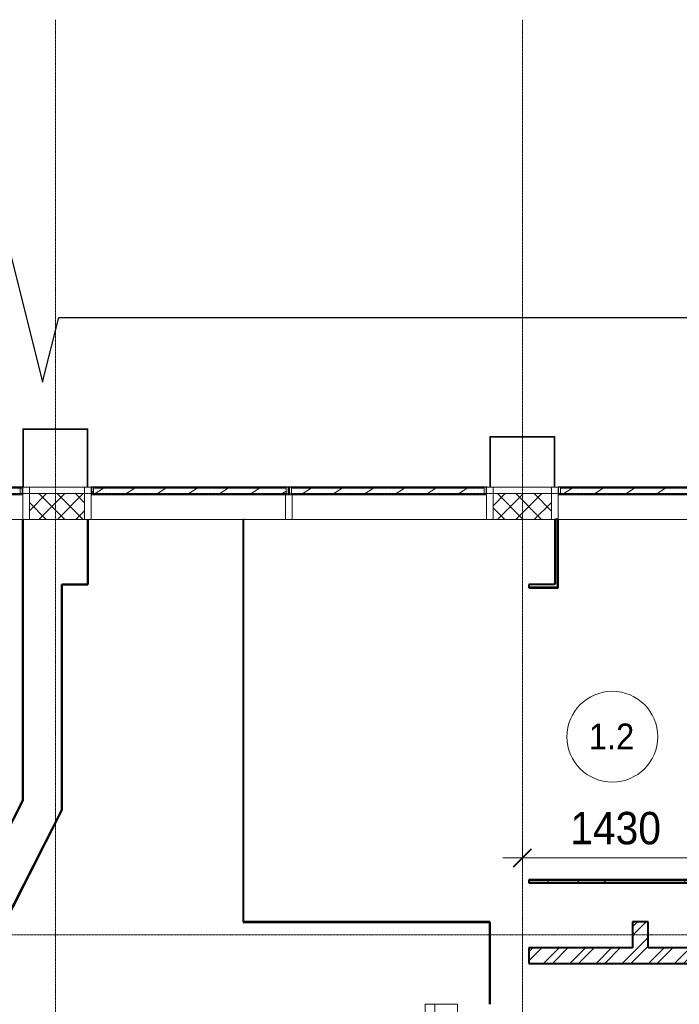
# Model space of a CAD drawing. Header units: millimetres. Extents: x 2030 to 88079, y 1212 to 81252.
# Tile 17 of 30: x 42461 to 47547, y 73665 to 81252. Entities that reach past the tile are written whole.
import ezdxf

# ---------------------------------------------------------------- set-up
doc = ezdxf.new("R2010")
doc.units = ezdxf.units.MM
doc.linetypes.add('ADSK_Линия сетки', pattern=[25, 20, -2.5, 0, -2.5])
doc.linetypes.add('Линия сетки', pattern=[25, 20, -2.5, 0, -2.5])
for name, color, linetype, lineweight in [('Импосты витража', 7, 'Continuous', 18), ('Колонны', 7, 'Continuous', 18), ('Марки помещений', 7, 'Continuous', 20), ('Обобщенные модели', 7, 'Continuous', 18), ('Оси', 7, 'Continuous', 9), ('Панели витража', 7, 'Continuous', 18), ('Перекрытия', 7, 'Continuous', 18), ('Размеры', 7, 'Continuous', 9), ('Размеры-100', 7, 'Continuous', 9), ('Стены разрез', 7, 'Continuous', 40), ('Стены штриховка', 7, 'Continuous', 40)]:
    doc.layers.add(name, color=color, linetype=linetype, lineweight=lineweight)
doc.styles.add('Arial', font='arial.ttf', dxfattribs={"width": 0.9, "height": 250})
doc.styles.add('Arial_3', font='arial.ttf', dxfattribs={"width": 0.9, "height": 200})
doc.dimstyles.new('Основной_2_5_мм', dxfattribs={"dimscale": 304.8, "dimtxt": 255.06485, "dimasz": 0.463911, "dimexe": 0.492126, "dimexo": 0.492126, "dimgap": 0.098425, "dimtad": 1, "dimdec": 0, "dimdsep": 46, "dimtxsty": 'Arial', "dimblk1": 'OBLIQUE', "dimblk2": 'OBLIQUE', "dimsah": 1, "dimcen": 0.09, "dimdle": 0.492126, "dimazin": 2, "dimtfac": 1, "dimtdec": 4, "dimtix": 1, "dimtmove": 0, "dimatfit": 3, "dimfxl": 1, "dimtvp": 1, "dimtolj": 1, "dimtzin": 0, "dimlwd": 20, "dimlwe": 20, "dimarcsym": 2})
pattern_1 = [(0, (0, 0), (406.4, 101.6), [33.528, -271.272, 33.528, -271.272, -1625.6]), (0, (0, 0), (406.4, 101.6), [-609.6, 33.528, -576.072, 33.528, -271.272, -711.2]), (0, (0, 0), (406.4, 101.6), [-1524, 33.528, -169.672, 33.528, -474.472]), (120, (152.4, 50.8), (-291.18818, 301.15272), [33.528, -271.272, 33.528, -271.272, -1625.6]), (120, (152.4, 50.8), (-291.18818, 301.15272), [-609.6, 33.528, -576.072, 33.528, -271.272, -711.2]), (120, (152.4, 50.8), (-291.18818, 301.15272), [-1524, 33.528, -169.672, 33.528, -474.472]), (240, (203.2, 254), (-115.21182, -402.75272), [33.528, -271.272, 33.528, -271.272, -1625.6]), (240, (203.2, 254), (-115.21182, -402.75272), [-609.6, 33.528, -576.072, 33.528, -271.272, -711.2]), (240, (203.2, 254), (-115.21182, -402.75272), [-1524, 33.528, -169.672, 33.528, -474.472])]
pattern_2 = [(45, (0, 0), (-101.02788, 101.02788), []), (45, (67.35, 0), (-101.02788, 101.02788), [])]
pattern_3 = [(45, (0, 0), (-70.71068, 70.71068), []), (135, (0, 0), (-70.71068, -70.71068), [])]
pattern_4 = [(225, (34925, 77650), (120.20815, -120.20815), [])]
pattern_5 = [(225, (38512.5, 77650), (120.20815, -120.20815), [])]
pattern_6 = [(225, (36987.5, 77650), (120.20815, -120.20815), [])]
pattern_7 = [(225, (40587.5, 77650), (120.20815, -120.20815), [])]

# ---------------------------------------------------------------- blocks, each defined once
blk = doc.blocks.new('135_SLK_GD_AR_rvt-1-МКСС_К1_L01_1_700__Техпространство _короб КСБ')
at = {"layer": 'Стены разрез', "lineweight": 9, "true_color": 0xaaaaaa}
h = blk.add_hatch(dxfattribs=at)
h.set_pattern_fill('FP_1', color=253, style=0, pattern_type=2)
h.set_pattern_definition(pattern_1)
h.paths.add_polyline_path([(39800, 76900), (39820, 76900), (39820, 77400), (39800, 77400), (39800, 77293)])
h = blk.add_hatch(dxfattribs=at)
h.set_pattern_fill('FP_1', color=253, style=0, pattern_type=2)
h.set_pattern_definition(pattern_1)
h.paths.add_polyline_path([(42880, 76900), (42900, 76900), (42900, 77400), (42880, 77400), (42880, 77293)])
h = blk.add_hatch(dxfattribs=at)
h.set_pattern_fill('FP_1', color=253, style=0, pattern_type=2)
h.set_pattern_definition(pattern_1)
h.paths.add_polyline_path([(43420, 76900), (43420, 77400), (43400, 77400), (43400, 76900)])
h = blk.add_hatch(dxfattribs=at)
h.set_pattern_fill('FP_1', color=253, style=0, pattern_type=2)
h.set_pattern_definition(pattern_1)
h.paths.add_polyline_path([(44880, 75820), (44900, 75820), (44900, 77400.4), (44880, 77400.4), (44880, 75825)])
h = blk.add_hatch(dxfattribs=at)
h.set_pattern_fill('FP_1', color=253, style=0, pattern_type=2)
h.set_pattern_definition(pattern_1)
h.paths.add_polyline_path([(42880, 76880), (43420, 76880), (43420, 76900), (42880, 76900)])
h = blk.add_hatch(dxfattribs=at)
h.set_pattern_fill('FP_1', color=253, style=0, pattern_type=2)
h.set_pattern_definition(pattern_1)
h.paths.add_polyline_path([(43100, 74620), (43100, 75820), (43080, 75820), (43080, 74620)])
h = blk.add_hatch(dxfattribs=at)
h.set_pattern_fill('FP_1', color=253, style=0, pattern_type=2)
h.set_pattern_definition(pattern_1)
h.paths.add_polyline_path([(44900, 75800), (44900, 75820), (43100, 75820), (43100, 75800), (44254, 75800)])
h = blk.add_hatch(dxfattribs=at)
h.set_pattern_fill('FP_1', color=253, style=0, pattern_type=2)
h.set_pattern_definition(pattern_1)
h.paths.add_polyline_path([(43100, 74600), (43100, 74620), (39600, 74620), (39600, 74600), (41411.8, 74600)])
at = {"layer": 'Стены разрез', "color": 253, "true_color": 0xaaaaaa}
for p, q in [((39800, 77400), (39800, 76900)), ((39825, 77400), (39800, 77400)), ((39825, 76900), (39825, 77400)), ((42900, 77400), (42875, 77400)), ((42875, 77400), (42875, 76900)), ((42900, 76900), (42900, 77400)), ((43400, 77400), (43400, 76900)), ((43425, 77400), (43400, 77400)), ((43425, 76900), (43425, 77400)), ((44900, 77400.4), (44875, 77400.4)), ((44875, 77400.4), (44875, 75825)), ((44900, 75825), (44900, 77400.4)), ((39800, 76900), (39600, 76900)), ((39600, 76900), (39600, 76875)), ((39600, 76875), (39825, 76875)), ((39825, 76880), (39825, 76900)), ((39825, 76875), (39825, 76880)), ((42875, 76900), (42875, 76880)), ((42875, 76880), (42875, 76875)), ((42875, 76875), (43425, 76875)), ((43400, 76900), (42900, 76900)), ((43425, 76880), (43425, 76900)), ((43425, 76875), (43425, 76880)), ((43080, 75825), (43075, 75825)), ((43075, 75825), (43075, 74625)), ((43100, 75825), (43080, 75825)), ((44875, 75825), (43100, 75825)), ((43100, 74625), (43100, 75800)), ((43100, 75800), (44900, 75800)), ((44900, 75820), (44900, 75825)), ((44900, 75800), (44900, 75820)), ((43075, 74625), (39600, 74625)), ((39600, 74625), (39600, 74600)), ((39600, 74600), (43100, 74600)), ((43100, 74620), (43100, 74625)), ((43100, 74600), (43100, 74620))]:
    blk.add_line(p, q, dxfattribs=at)
at = {"layer": 'Стены штриховка', "color": 253, "true_color": 0xaaaaaa}
for p, q in [((39820, 76900), (39820, 77400)), ((42880, 77400), (42880, 76900)), ((43420, 76900), (43420, 77400)), ((44880, 77400.4), (44880, 75825)), ((39600, 76880), (39820, 76880)), ((39820, 76900), (39820, 76880)), ((42880, 76880), (42880, 76900)), ((42880, 76880), (43420, 76880)), ((43420, 76900), (43420, 76880)), ((43080, 75820), (43080, 74625)), ((43080, 75820), (43100, 75820)), ((44880, 75820), (43100, 75820)), ((44880, 75825), (44880, 75820)), ((43080, 74620), (39600, 74620)), ((43080, 74625), (43080, 74620))]:
    blk.add_line(p, q, dxfattribs=at)
blk = doc.blocks.new('135_SLK_K1_AR_rvt-1-МКСС_К1_L01_1_700__Техпространство _короб КСБ')
at = {"layer": 'Стены разрез', "lineweight": 9, "true_color": 0xaaaaaa}
h = blk.add_hatch(dxfattribs=at)
h.set_pattern_fill('FP_2', color=253, style=0, pattern_type=2)
h.set_pattern_definition(pattern_2)
h.paths.add_polyline_path([(40400, 74100), (40520, 74100), (40520, 74300), (40400, 74300)])
h = blk.add_hatch(dxfattribs=at)
h.set_pattern_fill('FP_2', color=253, style=0, pattern_type=2)
h.set_pattern_definition(pattern_2)
h.paths.add_polyline_path([(39600, 73980), (43280, 73980), (43280, 74100), (39600, 74100)])
at = {"layer": 'Перекрытия', "color": 253, "true_color": 0xaaaaaa}
for p, q in [((35700, 75236), (35700, 77400)), ((36200, 77400), (36200, 76900)), ((37400, 74300), (37400, 77400)), ((36200, 76900), (36000, 76900)), ((36000, 76900), (36000, 75164)), ((39300, 74300), (37400, 74300)), ((39300, 73664.9), (39300, 74300))]:
    blk.add_line(p, q, dxfattribs=at)
at = {"layer": 'Стены разрез', "color": 253, "true_color": 0xaaaaaa}
for p, q in [((35700, 77400), (35699, 77400)), ((35699, 77400), (35699, 75236.3)), ((35700, 75238.3), (35700, 77400)), ((36200, 77400), (36200, 76900)), ((36201, 77400), (36200, 77400)), ((36201, 76899), (36201, 77400)), ((37400, 77400), (37399, 77400)), ((37399, 77400), (37399, 74300)), ((37400, 74300), (37400, 77400)), ((36200, 76900), (36000, 76900)), ((36000, 76900), (36000, 76899)), ((36000, 76899), (36000, 75164)), ((36001, 76899), (36200, 76899)), ((36001, 75163.8), (36001, 76899)), ((36200, 76899), (36201, 76899)), ((35699, 75236.3), (34898.3, 73664.9)), ((34899.5, 73664.9), (35700, 75236)), ((35700, 75236), (35700, 75238.3)), ((36000, 75164), (35236.2, 73664.9)), ((35237.3, 73664.9), (36000, 75161.8)), ((36000, 75161.8), (36001, 75163.8)), ((37399, 74300), (37399, 74299)), ((37399, 74299), (39299, 74299)), ((39299, 74300), (37400, 74300)), ((39300, 74300), (39299, 74300)), ((39299, 74299), (39299, 73664.9)), ((39300, 73664.9), (39300, 74300)), ((40400, 74300), (40400, 74100)), ((40520, 74300), (40400, 74300)), ((40520, 74100), (40520, 74300)), ((40400, 74100), (39600, 74100)), ((39600, 74100), (39600, 73980)), ((41400, 74100), (40520, 74100)), ((39600, 73980), (43280, 73980))]:
    blk.add_line(p, q, dxfattribs=at)
blk = doc.blocks.new('A_PAN_VentilationGrill - Горизонтальные_Стекло_П-4_1-6825837-МКСС_К1_L01_1_700__Техпространство _короб КСБ')
at = {"layer": 'Панели витража', "lineweight": 5}
h = blk.add_hatch(dxfattribs=at)
h.set_pattern_fill('FP_37', color=256, style=0, pattern_type=2)
h.set_pattern_definition(pattern_4)
h.paths.add_polyline_path([(-755, 60), (-770, 60), (-770, 0), (-755, 0), (-755, 55)])
h.paths.add_polyline_path([(755, 60), (755, 0), (770, 0), (770, 60)])
h = blk.add_hatch(dxfattribs=at)
h.set_pattern_fill('FP_37', color=256, style=0, pattern_type=2)
h.set_pattern_definition(pattern_4)
h.paths.add_polyline_path([(-755, 60), (-755, 55), (755, 55), (755, 60), (750, 60)])
h = blk.add_hatch(dxfattribs=at)
h.set_pattern_fill('FP_38', color=256, style=0, pattern_type=2)
h.set_pattern_definition([(213.056, (34925, 32687.39), (120.2083, -78.2298), [])])
h.paths.add_polyline_path([(-755, 55), (-755, 8.1), (755, 8.1), (755, 55)])
h = blk.add_hatch(dxfattribs=at)
h.set_pattern_fill('FP_36', color=256, style=0, pattern_type=2)
h.set_pattern_definition([(213.056, (34925, 32640.9), (120.2083, -78.2298), [])])
h.paths.add_polyline_path([(-755, 1.6), (-755, 0), (755, 0), (755, 1.6), (-745, 1.6)])
h = blk.add_hatch(dxfattribs=at)
h.set_pattern_fill('FP_37', color=256, style=0, pattern_type=2)
h.set_pattern_definition(pattern_4)
h.paths.add_polyline_path([(-745, 0), (-745, -3), (745, -3), (745, 0)])
at = {"layer": 'Панели витража', "color": 253, "lineweight": 5, "true_color": 0xaaaaaa}
for p, q in [((-770, 60), (-775, 60)), ((-775, 60), (-775, 0)), ((-770, 0), (-770, 60)), ((-745, 0), (-770, 0)), ((-755, 55), (-755, 60)), ((-755, 60), (750, 60)), ((-755, 8.1), (-755, 55)), ((-755, 55), (755, 55)), ((755, 8.1), (-755, 8.1)), ((-755, 8.1), (-755, 1.6)), ((-755, 1.6), (755, 1.6)), ((-755, 0), (-755, 1.6)), ((-745, -3), (-745, 0)), ((770, 0), (745, 0)), ((745, 0), (745, -3)), ((755, 60), (755, 55)), ((755, 55), (755, 8.1)), ((755, 1.6), (755, 8.1)), ((755, 1.6), (755, 0)), ((770, 60), (770, 0)), ((775, 60), (770, 60)), ((775, -3), (775, 60)), ((-775, -3), (-745, -3)), ((745, 0), (-745, 0)), ((-745, -3), (745, -3)), ((745, -3), (775, -3))]:
    blk.add_line(p, q, dxfattribs=at)
blk = doc.blocks.new('Rectangular Mullion - R_InvisibleFrame_50Wx250H-6825834-МКСС_К1_L01_1_700__Техпространство _короб КСБ')
at = {"layer": 'Импосты витража', "color": 253, "lineweight": 5, "true_color": 0xaaaaaa}
for p, q in [((35680, 77590), (35695, 77590)), ((34175, 77400), (35700, 77400))]:
    blk.add_line(p, q, dxfattribs=at)
blk = doc.blocks.new('Rectangular Mullion - R_StandardFrame_50Wx250H-V13-МКСС_К1_L01_1_700__Техпространство _короб КСБ')
at = {"layer": 'Импосты витража', "color": 253, "lineweight": 5, "true_color": 0xaaaaaa}
for p, q in [((-25, -250), (-25, 0)), ((-25, 0), (20, 0)), ((25, 0), (25, -250)), ((25, -250), (-25, -250))]:
    blk.add_line(p, q, dxfattribs=at)
blk = doc.blocks.new('Rectangular Mullion - R_StandardFrame_50Wx250H-4769440-МКСС_К1_L01_1_700__Техпространство _короб КСБ')
at = {"layer": 'Импосты витража', "color": 253, "lineweight": 5, "true_color": 0xaaaaaa}
blk.add_line((35750, 77650), (36175, 77650), dxfattribs=at)
blk = doc.blocks.new('Rectangular Mullion - R_StandardFrame_50Wx250H-V9-МКСС_К1_L01_1_700__Техпространство _короб КСБ')
at = {"layer": 'Импосты витража', "color": 253, "lineweight": 5, "true_color": 0xaaaaaa}
for p, q in [((-25, -250), (-25, 0)), ((-25, 0), (0, 0)), ((5, 0), (25, 0)), ((25, 0), (25, -250)), ((25, -250), (-25, -250))]:
    blk.add_line(p, q, dxfattribs=at)
blk = doc.blocks.new('A_PAN_VentilationGrill - Горизонтальные_Стекло_П-4_1-V14-МКСС_К1_L01_1_700__Техпространство _короб КСБ')
at = {"layer": 'Панели витража', "lineweight": 5}
h = blk.add_hatch(dxfattribs=at)
h.set_pattern_fill('FP_40', color=256, style=0, pattern_type=2)
h.set_pattern_definition(pattern_5)
h.paths.add_polyline_path([(-742.5, 60), (-757.5, 60), (-757.5, 0), (-742.5, 0), (-742.5, 55)])
h.paths.add_polyline_path([(742.5, 60), (742.5, 0), (757.5, 0), (757.5, 60)])
h = blk.add_hatch(dxfattribs=at)
h.set_pattern_fill('FP_40', color=256, style=0, pattern_type=2)
h.set_pattern_definition(pattern_5)
h.paths.add_polyline_path([(-742.5, 60), (-742.5, 55), (742.5, 55), (742.5, 60), (-57, 60)])
h = blk.add_hatch(dxfattribs=at)
h.set_pattern_fill('FP_41', color=256, style=0, pattern_type=2)
h.set_pattern_definition([(213.056, (38512.5, 32687.39), (120.2083, -78.2298), [])])
h.paths.add_polyline_path([(-742.5, 55), (-742.5, 8.1), (742.5, 8.1), (742.5, 55), (-57, 55)])
h = blk.add_hatch(dxfattribs=at)
h.set_pattern_fill('FP_39', color=256, style=0, pattern_type=2)
h.set_pattern_definition([(213.056, (38512.5, 32640.9), (120.2083, -78.2298), [])])
h.paths.add_polyline_path([(-732.5, 1.6), (-742.5, 1.6), (-742.5, 0), (742.5, 0), (742.5, 1.6), (-57, 1.6)])
h = blk.add_hatch(dxfattribs=at)
h.set_pattern_fill('FP_40', color=256, style=0, pattern_type=2)
h.set_pattern_definition(pattern_5)
h.paths.add_polyline_path([(-732.5, 0), (-732.5, -3), (732.5, -3), (732.5, 0), (-57, 0)])
at = {"layer": 'Панели витража', "color": 253, "lineweight": 5, "true_color": 0xaaaaaa}
for p, q in [((-757.5, 60), (-762.5, 60)), ((-762.5, 60), (-762.5, -3)), ((-757.5, 0), (-757.5, 60)), ((-732.5, 0), (-757.5, 0)), ((-742.5, 55), (-742.5, 60)), ((-742.5, 60), (737.5, 60)), ((-742.5, 8.1), (-742.5, 55)), ((-742.5, 55), (742.5, 55)), ((742.5, 8.1), (-742.5, 8.1)), ((-742.5, 8.1), (-742.5, 1.6)), ((-742.5, 1.6), (742.5, 1.6)), ((-742.5, 0), (-742.5, 1.6)), ((-732.5, -3), (-732.5, 0)), ((757.5, 0), (732.5, 0)), ((732.5, 0), (732.5, -3)), ((742.5, 60), (742.5, 55)), ((742.5, 55), (742.5, 8.1)), ((742.5, 1.6), (742.5, 8.1)), ((742.5, 1.6), (742.5, 0)), ((757.5, 60), (757.5, 0)), ((762.5, 60), (757.5, 60)), ((762.5, -3), (762.5, 60)), ((-762.5, -3), (-732.5, -3)), ((732.5, 0), (-732.5, 0)), ((-732.5, -3), (732.5, -3)), ((732.5, -3), (762.5, -3))]:
    blk.add_line(p, q, dxfattribs=at)
blk = doc.blocks.new('Rectangular Mullion - R_InvisibleFrame_50Wx250H-7505861-МКСС_К1_L01_1_700__Техпространство _короб КСБ')
at = {"layer": 'Импосты витража', "color": 253, "lineweight": 5, "true_color": 0xaaaaaa}
for p, q in [((39255, 77590), (39270, 77590)), ((37775, 77400), (39275, 77400))]:
    blk.add_line(p, q, dxfattribs=at)
blk = doc.blocks.new('Rectangular Mullion - R_StandardFrame_50Wx250H-6826701-МКСС_К1_L01_1_700__Техпространство _короб КСБ')
at = {"layer": 'Импосты витража', "color": 253, "lineweight": 5, "true_color": 0xaaaaaa}
for p, q in [((-25, -250), (-25, 0)), ((-25, 0), (-5, 0)), ((0, 0), (25, 0)), ((25, 0), (25, -250)), ((25, -250), (-25, -250))]:
    blk.add_line(p, q, dxfattribs=at)
blk = doc.blocks.new('Rectangular Mullion - R_StandardFrame_50Wx250H-6569902-МКСС_К1_L01_1_700__Техпространство _короб КСБ')
at = {"layer": 'Импосты витража', "color": 253, "lineweight": 5, "true_color": 0xaaaaaa}
blk.add_line((39325, 77650), (39775, 77650), dxfattribs=at)
blk = doc.blocks.new('A_PAN_VentilationGrill - Горизонтальные_Стекло_П-4_1-V22-МКСС_К1_L01_1_700__Техпространство _короб КСБ')
at = {"layer": 'Панели витража', "lineweight": 5}
h = blk.add_hatch(dxfattribs=at)
h.set_pattern_fill('FP_58', color=256, style=0, pattern_type=2)
h.set_pattern_definition(pattern_6)
h.paths.add_polyline_path([(-742.5, 60), (-757.5, 60), (-757.5, 0), (-742.5, 0), (-742.5, 55)])
h.paths.add_polyline_path([(742.5, 60), (742.5, 0), (757.5, 0), (757.5, 60)])
h = blk.add_hatch(dxfattribs=at)
h.set_pattern_fill('FP_58', color=256, style=0, pattern_type=2)
h.set_pattern_definition(pattern_6)
h.paths.add_polyline_path([(-737.5, 60), (-742.5, 60), (-742.5, 55), (742.5, 55), (742.5, 60), (-160.9, 60)])
h = blk.add_hatch(dxfattribs=at)
h.set_pattern_fill('FP_59', color=256, style=0, pattern_type=2)
h.set_pattern_definition([(213.056, (36987.5, 32687.39), (120.2083, -78.2298), [])])
h.paths.add_polyline_path([(-742.5, 55), (-742.5, 8.1), (742.5, 8.1), (742.5, 55), (-160.9, 55)])
h = blk.add_hatch(dxfattribs=at)
h.set_pattern_fill('FP_57', color=256, style=0, pattern_type=2)
h.set_pattern_definition([(213.056, (36987.5, 32640.9), (120.2083, -78.2298), [])])
h.paths.add_polyline_path([(-732.5, 1.6), (-742.5, 1.6), (-742.5, 0), (742.5, 0), (742.5, 1.6), (-160.9, 1.6)])
h = blk.add_hatch(dxfattribs=at)
h.set_pattern_fill('FP_58', color=256, style=0, pattern_type=2)
h.set_pattern_definition(pattern_6)
h.paths.add_polyline_path([(-732.5, 0), (-732.5, -3), (732.5, -3), (732.5, 0), (-160.9, 0)])
at = {"layer": 'Панели витража', "color": 253, "lineweight": 5, "true_color": 0xaaaaaa}
for p, q in [((-757.5, 60), (-762.5, 60)), ((-762.5, 60), (-762.5, -3)), ((-757.5, 0), (-757.5, 60)), ((-732.5, 0), (-757.5, 0)), ((-742.5, 55), (-742.5, 60)), ((-742.5, 8.1), (-742.5, 55)), ((-742.5, 55), (742.5, 55)), ((742.5, 8.1), (-742.5, 8.1)), ((-742.5, 8.1), (-742.5, 1.6)), ((-742.5, 1.6), (742.5, 1.6)), ((-742.5, 0), (-742.5, 1.6)), ((-737.5, 60), (742.5, 60)), ((-732.5, -3), (-732.5, 0)), ((757.5, 0), (732.5, 0)), ((732.5, 0), (732.5, -3)), ((742.5, 60), (742.5, 55)), ((742.5, 55), (742.5, 8.1)), ((742.5, 1.6), (742.5, 8.1)), ((742.5, 1.6), (742.5, 0)), ((757.5, 60), (757.5, 0)), ((762.5, 60), (757.5, 60)), ((762.5, -3), (762.5, 60)), ((-762.5, -3), (-732.5, -3)), ((732.5, 0), (-732.5, 0)), ((-732.5, -3), (732.5, -3)), ((732.5, -3), (762.5, -3))]:
    blk.add_line(p, q, dxfattribs=at)
blk = doc.blocks.new('Rectangular Mullion - R_InvisibleFrame_50Wx250H-7127337-МКСС_К1_L01_1_700__Техпространство _короб КСБ')
at = {"layer": 'Импосты витража', "color": 253, "lineweight": 5, "true_color": 0xaaaaaa}
for p, q in [((36230, 77590), (36245, 77590)), ((36225, 77400), (37725, 77400))]:
    blk.add_line(p, q, dxfattribs=at)
blk = doc.blocks.new('Rectangular Mullion - R_InvisibleFrame_50Wx250H-6826703-МКСС_К1_L01_1_700__Техпространство _короб КСБ')
at = {"layer": 'Импосты витража', "color": 253, "lineweight": 5, "true_color": 0xaaaaaa}
for p, q in [((-25, -250), (-25, -60)), ((-25, -60), (25, -60)), ((25, -60), (25, -250)), ((25, -250), (-25, -250))]:
    blk.add_line(p, q, dxfattribs=at)
blk = doc.blocks.new('A_PAN_VentilationGrill - Горизонтальные_Стекло_П-4_1-V23-МКСС_К1_L01_1_700__Техпространство _короб КСБ')
at = {"layer": 'Панели витража', "lineweight": 5}
h = blk.add_hatch(dxfattribs=at)
h.set_pattern_fill('FP_61', color=256, style=0, pattern_type=2)
h.set_pattern_definition(pattern_7)
h.paths.add_polyline_path([(-742.5, 60), (-757.5, 60), (-757.5, 0), (-742.5, 0), (-742.5, 55)])
h.paths.add_polyline_path([(742.5, 60), (742.5, 0), (757.5, 0), (757.5, 60)])
h = blk.add_hatch(dxfattribs=at)
h.set_pattern_fill('FP_61', color=256, style=0, pattern_type=2)
h.set_pattern_definition(pattern_7)
h.paths.add_polyline_path([(-737.5, 60), (-742.5, 60), (-742.5, 55), (742.5, 55), (742.5, 60), (596.9, 60)])
h = blk.add_hatch(dxfattribs=at)
h.set_pattern_fill('FP_62', color=256, style=0, pattern_type=2)
h.set_pattern_definition([(213.056, (40587.5, 32687.39), (120.2083, -78.2298), [])])
h.paths.add_polyline_path([(-742.5, 55), (-742.5, 8.1), (742.5, 8.1), (742.5, 55), (596.9, 55)])
h = blk.add_hatch(dxfattribs=at)
h.set_pattern_fill('FP_60', color=256, style=0, pattern_type=2)
h.set_pattern_definition([(213.056, (40587.5, 32640.9), (120.2083, -78.2298), [])])
h.paths.add_polyline_path([(-732.5, 1.6), (-742.5, 1.6), (-742.5, 0), (742.5, 0), (742.5, 1.6), (596.9, 1.6)])
h = blk.add_hatch(dxfattribs=at)
h.set_pattern_fill('FP_61', color=256, style=0, pattern_type=2)
h.set_pattern_definition(pattern_7)
h.paths.add_polyline_path([(-732.5, 0), (-732.5, -3), (732.5, -3), (732.5, 0), (596.9, 0)])
at = {"layer": 'Панели витража', "color": 253, "lineweight": 5, "true_color": 0xaaaaaa}
for p, q in [((-757.5, 60), (-762.5, 60)), ((-762.5, 60), (-762.5, -3)), ((-757.5, 0), (-757.5, 60)), ((-732.5, 0), (-757.5, 0)), ((-742.5, 55), (-742.5, 60)), ((-742.5, 8.1), (-742.5, 55)), ((-742.5, 55), (742.5, 55)), ((742.5, 8.1), (-742.5, 8.1)), ((-742.5, 8.1), (-742.5, 1.6)), ((-742.5, 1.6), (742.5, 1.6)), ((-742.5, 0), (-742.5, 1.6)), ((-737.5, 60), (742.5, 60)), ((-732.5, -3), (-732.5, 0)), ((757.5, 0), (732.5, 0)), ((732.5, 0), (732.5, -3)), ((742.5, 60), (742.5, 55)), ((742.5, 55), (742.5, 8.1)), ((742.5, 1.6), (742.5, 8.1)), ((742.5, 1.6), (742.5, 0)), ((757.5, 60), (757.5, 0)), ((762.5, 60), (757.5, 60)), ((762.5, -3), (762.5, 60)), ((-762.5, -3), (-732.5, -3)), ((732.5, 0), (-732.5, 0)), ((-732.5, -3), (732.5, -3)), ((732.5, -3), (762.5, -3))]:
    blk.add_line(p, q, dxfattribs=at)
blk = doc.blocks.new('Rectangular Mullion - R_InvisibleFrame_50Wx250H-V19-МКСС_К1_L01_1_700__Техпространство _короб КСБ')
at = {"layer": 'Импосты витража', "color": 253, "lineweight": 5, "true_color": 0xaaaaaa}
for p, q in [((25430, 77590), (25445, 77590)), ((25425, 77400), (26925, 77400))]:
    blk.add_line(p, q, dxfattribs=at)
blk = doc.blocks.new('A_SLK_PAN_Type1 - Прямой тип панели-7362828-МКСС_К1_L01_1_700__Техпространство _короб КСБ')
at = {"layer": 'Колонны', "lineweight": 5}
for p, q in [((-250, 450), (250, 450)), ((-250, 0), (-250, 450)), ((-245, 445), (-245, 0)), ((245, 445), (-245, 445)), ((245, 0), (245, 445)), ((250, 450), (250, 0)), ((-245, 0), (-250, 0)), ((250, 0), (245, 0))]:
    blk.add_line(p, q, dxfattribs=at)
blk = doc.blocks.new('A_SLK_PAN_Type1 - Прямой тип панели-7362796-МКСС_К1_L01_1_700__Техпространство _короб КСБ')
at = {"layer": 'Колонны', "lineweight": 5}
for p, q in [((-250, 390), (250, 390)), ((-250, 0), (-250, 390)), ((-245, 385), (-245, 0)), ((245, 385), (-245, 385)), ((245, 0), (245, 385)), ((250, 390), (250, 0)), ((-245, 0), (-250, 0)), ((250, 0), (245, 0))]:
    blk.add_line(p, q, dxfattribs=at)
blk = doc.blocks.new('135_SLK_K1_AR_FCD_rvt-1-МКСС_К1_L01_1_700__Техпространство _короб КСБ')
at = {"layer": 'Стены разрез', "lineweight": 5, "true_color": 0xaaaaaa}
h = blk.add_hatch(dxfattribs=at)
h.set_pattern_fill('FP_8', color=253, style=0, pattern_type=2)
h.set_pattern_definition(pattern_3)
h.paths.add_polyline_path([(36175, 77400), (36175, 77600), (35750, 77600), (35750, 77400)])
h = blk.add_hatch(dxfattribs=at)
h.set_pattern_fill('FP_8', color=253, style=0, pattern_type=2)
h.set_pattern_definition(pattern_3)
h.paths.add_polyline_path([(39775, 77400), (39775, 77600), (39325, 77600), (39325, 77400)])
at = {"layer": 'Стены разрез', "color": 253, "lineweight": 9, "true_color": 0xaaaaaa}
for p, q in [((36175, 77600), (35750, 77600)), ((35750, 77600), (35750, 77400)), ((36175, 77400), (36175, 77600)), ((39775, 77600), (39325, 77600)), ((39325, 77600), (39325, 77400)), ((39775, 77400), (39775, 77600)), ((35750, 77400), (36175, 77400)), ((39325, 77400), (39775, 77400))]:
    blk.add_line(p, q, dxfattribs=at)
at = {"layer": 'Импосты витража', "color": 253, "lineweight": 5, "true_color": 0xaaaaaa, "extrusion": (0, 0, -1)}
for name, p in [('Rectangular Mullion - R_StandardFrame_50Wx250H-V13-МКСС_К1_L01_1_700__Техпространство _короб КСБ', (-35725, 77650)), ('Rectangular Mullion - R_StandardFrame_50Wx250H-V9-МКСС_К1_L01_1_700__Техпространство _короб КСБ', (-36200, 77650)), ('Rectangular Mullion - R_StandardFrame_50Wx250H-6826701-МКСС_К1_L01_1_700__Техпространство _короб КСБ', (-39300, 77650)), ('Rectangular Mullion - R_StandardFrame_50Wx250H-V9-МКСС_К1_L01_1_700__Техпространство _короб КСБ', (-39800, 77650)), ('Rectangular Mullion - R_InvisibleFrame_50Wx250H-6826703-МКСС_К1_L01_1_700__Техпространство _короб КСБ', (-37750, 77650))]:
    blk.add_blockref(name, p, dxfattribs=at)
at = {"layer": 'Импосты витража', "color": 253, "lineweight": 5, "true_color": 0xaaaaaa}
for name, p in [('Rectangular Mullion - R_StandardFrame_50Wx250H-4769440-МКСС_К1_L01_1_700__Техпространство _короб КСБ', (0, 0)), ('Rectangular Mullion - R_StandardFrame_50Wx250H-6569902-МКСС_К1_L01_1_700__Техпространство _короб КСБ', (0, 0)), ('Rectangular Mullion - R_InvisibleFrame_50Wx250H-6825834-МКСС_К1_L01_1_700__Техпространство _короб КСБ', (0, 0)), ('Rectangular Mullion - R_InvisibleFrame_50Wx250H-7127337-МКСС_К1_L01_1_700__Техпространство _короб КСБ', (0, 0)), ('Rectangular Mullion - R_InvisibleFrame_50Wx250H-7505861-МКСС_К1_L01_1_700__Техпространство _короб КСБ', (0, 0)), ('Rectangular Mullion - R_InvisibleFrame_50Wx250H-V19-МКСС_К1_L01_1_700__Техпространство _короб КСБ', (14400, 0))]:
    blk.add_blockref(name, p, dxfattribs=at)
at = {"layer": 'Колонны', "color": 253, "lineweight": 5, "true_color": 0xaaaaaa}
for name, p in [('A_SLK_PAN_Type1 - Прямой тип панели-7362828-МКСС_К1_L01_1_700__Техпространство _короб КСБ', (35950, 77650)), ('A_SLK_PAN_Type1 - Прямой тип панели-7362796-МКСС_К1_L01_1_700__Техпространство _короб КСБ', (39550, 77650))]:
    blk.add_blockref(name, p, dxfattribs=at)
at = {"layer": 'Панели витража', "color": 253, "lineweight": 5, "true_color": 0xaaaaaa, "rotation": 180}
for name, p in [('A_PAN_VentilationGrill - Горизонтальные_Стекло_П-4_1-6825837-МКСС_К1_L01_1_700__Техпространство _короб КСБ', (34925, 77650)), ('A_PAN_VentilationGrill - Горизонтальные_Стекло_П-4_1-V22-МКСС_К1_L01_1_700__Техпространство _короб КСБ', (36987.5, 77650)), ('A_PAN_VentilationGrill - Горизонтальные_Стекло_П-4_1-V14-МКСС_К1_L01_1_700__Техпространство _короб КСБ', (38512.5, 77650)), ('A_PAN_VentilationGrill - Горизонтальные_Стекло_П-4_1-V23-МКСС_К1_L01_1_700__Техпространство _короб КСБ', (40587.5, 77650))]:
    blk.add_blockref(name, p, dxfattribs=at)
blk = doc.blocks.new('Техстронг_ОКЛ - СС_EI180-1736465-МКСС_К1_L01_1_700__Техпространство _короб КСБ')
at = {"layer": 'Обобщенные модели', "color": 1, "true_color": 0xff0000}
for p, q in [((38800, 73314.9), (38800, 73664.9)), ((38800, 73664.9), (38875, 73664.9)), ((38875, 73664.9), (39050, 73664.9)), ((38875, 73589.9), (38875, 73664.9)), ((38875, 73664.9), (38875, 73314.9)), ((39050, 73589.9), (39050, 73664.9)), ((39050, 73589.9), (38875, 73589.9)), ((38975, 73389.9), (38975, 73589.9)), ((39050, 73589.9), (38975, 73589.9)), ((39050, 73589.9), (39050, 73389.9)), ((38875, 73389.9), (39050, 73389.9)), ((38875, 73314.9), (38875, 73389.9)), ((39050, 73389.9), (38975, 73389.9)), ((39050, 73314.9), (39050, 73389.9)), ((38800, 73314.9), (38875, 73314.9)), ((39050, 73314.9), (38875, 73314.9))]:
    blk.add_line(p, q, dxfattribs=at)
blk = doc.blocks.new('DIMBLOCK12-МКСС_К1_L01_1_700__Техпространство _короб КСБ')
at = {"layer": 'Размеры-100', "lineweight": 20, "transparency": 16777216}
for p, q in [((46336.5, 74793), (46336.5, 74943)), ((47766.5, 74793), (47766.5, 74943)), ((46186.5, 74793), (47916.5, 74793)), ((46336.5, 74793), (46336.5, 74743)), ((47766.5, 74793), (47766.5, 73718.6))]:
    blk.add_line(p, q, dxfattribs=at)
at = {"layer": 'Размеры-100', "lineweight": 40, "transparency": 16777216}
for p, q in [((46336.5, 74793), (46407.2, 74863.7)), ((47766.5, 74793), (47837.2, 74863.7)), ((46336.5, 74793), (46265.8, 74722.3)), ((47766.5, 74793), (47695.8, 74722.3))]:
    blk.add_line(p, q, dxfattribs=at)
at = {"layer": 'Размеры-100', "color": 0, "lineweight": 20, "transparency": 16777216, "insert": (46706.2, 75147.6), "char_height": 250, "width": 828.765, "attachment_point": 1, "line_spacing_factor": 0.941778, "style": 'Arial'}
blk.add_mtext('1430', dxfattribs=at)
blk = doc.blocks.new('_Oblique')
at = {"color": 0, "linetype": 'ByBlock', "lineweight": -2}
blk.add_line((-0.5, -0.5), (0.5, 0.5), dxfattribs=at)
blk = doc.blocks.new('050_Марка_Помещение - Номер-620969-МКСС_К1_L01_1_700__Техпространство _короб КСБ')
at = {"layer": 'Марки помещений'}
blk.add_circle((0, 0), 3.5, dxfattribs=at)
blk = doc.blocks.new('*U268')
at = {"color": 0, "linetype": 'ByBlock', "lineweight": -2, "ltscale": 0.5}
blk.add_lwpolyline([(-2.5, 196.791), (111.078, 196.791), (112.328, 201.791), (114.828, 191.791), (116.078, 196.791), (229.656, 196.791)], dxfattribs=at)

msp = doc.modelspace()

# ---------------------------------------------------------------- linework, layer by layer
at = {"layer": 'Оси', "linetype": 'Линия сетки'}
for p, q in [((42736.476, 53745.34), (42736.476, 81251.998)), ((46336.476, 53745.34), (46336.476, 81251.998))]:
    msp.add_line(p, q, dxfattribs=at)
at = {"layer": 'Оси', "linetype": 'ADSK_Линия сетки'}
for p, q in [((56442.3, 77600), (28587.213, 77600)), ((56442.3, 74200), (28587.213, 74200))]:
    msp.add_line(p, q, dxfattribs=at)

# ---------------------------------------------------------------- block references
at = {"xscale": 100, "yscale": 100, "zscale": 100}
msp.add_blockref('*U268', (31154.615, 59279.119), dxfattribs=at)
at = {"lineweight": 5}
for name in ['135_SLK_K1_AR_FCD_rvt-1-МКСС_К1_L01_1_700__Техпространство _короб КСБ', '135_SLK_K1_AR_rvt-1-МКСС_К1_L01_1_700__Техпространство _короб КСБ', '135_SLK_GD_AR_rvt-1-МКСС_К1_L01_1_700__Техпространство _короб КСБ']:
    msp.add_blockref(name, (6786.476, 0), dxfattribs=at)
at = {"layer": 'Марки помещений', "xscale": 99.99999999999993, "yscale": 99.99999999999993, "zscale": 99.99999999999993}
msp.add_blockref('050_Марка_Помещение - Номер-620969-МКСС_К1_L01_1_700__Техпространство _короб КСБ', (47030.36, 75726.861), dxfattribs=at)
at = {"layer": 'Обобщенные модели', "color": 1, "true_color": 0xff0000}
msp.add_blockref('Техстронг_ОКЛ - СС_EI180-1736465-МКСС_К1_L01_1_700__Техпространство _короб КСБ', (6786.476, 0), dxfattribs=at)

# ---------------------------------------------------------------- texts
at = {"layer": 'Марки помещений', "lineweight": 9, "insert": (46849.679, 75828.581), "char_height": 200, "width": 432.91125, "attachment_point": 1, "style": 'Arial_3'}
msp.add_mtext('1.2', dxfattribs=at)

# ---------------------------------------------------------------- dimensions: what is measured, and where the dimension line sits
at = {"layer": 'Размеры', "lineweight": 20}
dim = msp.add_linear_dim(base=(47766.476, 74793.006), p1=(46336.476, 74892.991), p2=(47766.476, 73568.637), dimstyle='Основной_2_5_мм', override={"dimpost": '<>', "dimfxl": 1949.054614}, dxfattribs=at)
dim.commit()
dim.dimension.update_dxf_attribs({"geometry": 'DIMBLOCK12-МКСС_К1_L01_1_700__Техпространство _короб КСБ', "text_midpoint": (47051.476, 74950.735)})

doc.saveas('drawing.dxf')
